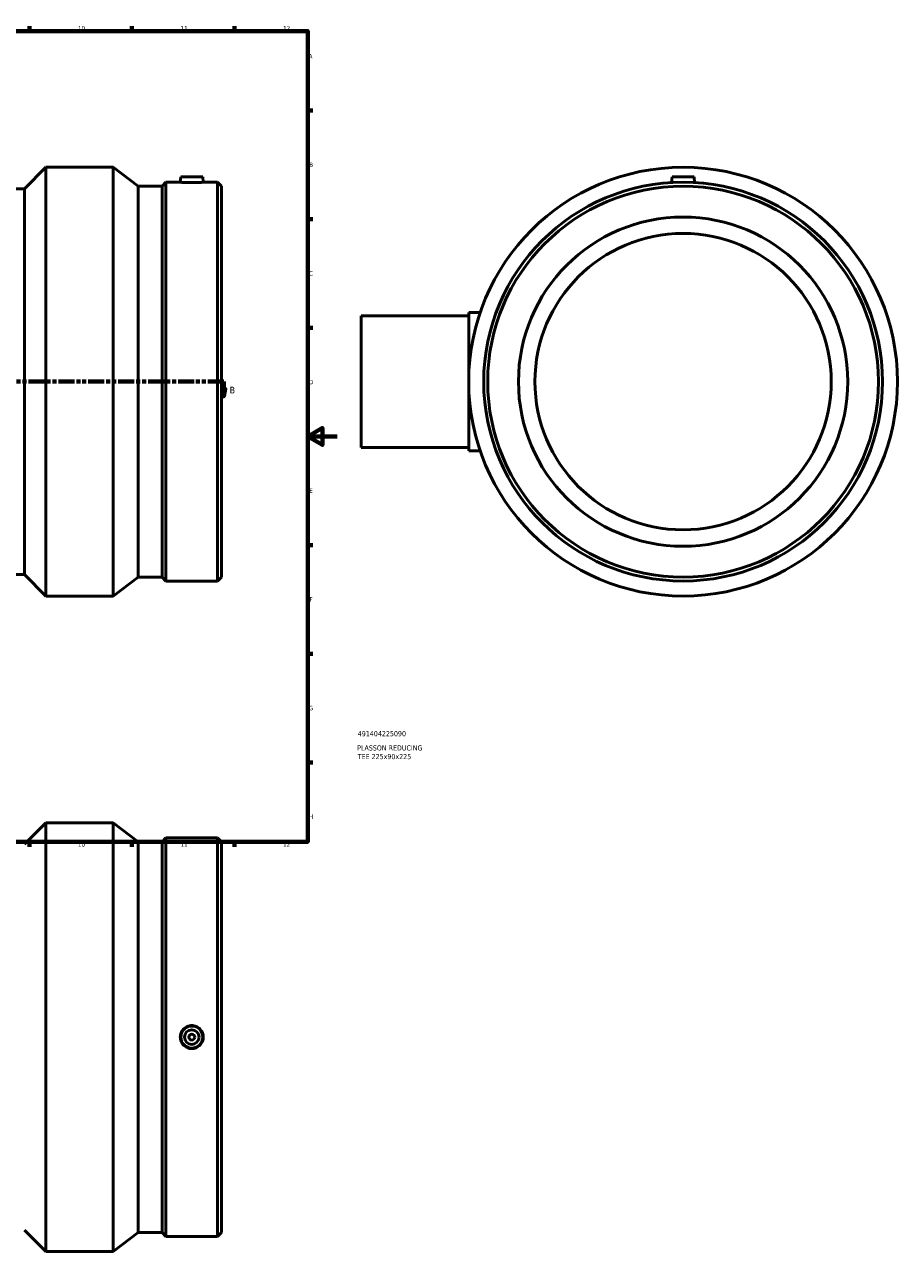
# Model space of a CAD drawing. Header units: millimetres. Extents: x -208 to 1425, y -260 to 1413.
# Tile 3 of 6: x 627 to 1224, y -260 to 578. Entities that reach past the tile are written whole.
import ezdxf

# ---------------------------------------------------------------- set-up
doc = ezdxf.new("R2010")
doc.units = ezdxf.units.MM
doc.linetypes.add('DOUBLE_DASH_CHAIN', pattern=[1.2403, 0.6614, -0.0827, 0.1654, -0.0827, 0.1654, -0.0827])
for name, color, linetype, lineweight in [('Border (ANSI)', 7, 'Continuous', 70), ('Section Line (ANSI)', 7, 'DOUBLE_DASH_CHAIN', 70), ('Title (ISO)', 7, 'Continuous', 50), ('Visible (ANSI)', 7, 'Continuous', 50)]:
    doc.layers.add(name, color=color, linetype=linetype, lineweight=lineweight)
doc.styles.add('Label Text (ANSI)', font='tahoma.ttf')
doc.styles.add('Note Text (ANSI)', font='tahoma.ttf')
doc.styles.add('Note Text (ISO)', font='tahoma.ttf')

# ---------------------------------------------------------------- blocks, each defined once
blk = doc.blocks.new('Borders Default Border')
at = {"layer": 'Border (ANSI)'}
for p, q in [((630.75, 574), (630.75, 577.45)), ((700.83, 574), (700.83, 577.45)), ((770.92, 574), (770.92, 577.45)), ((821, 519.75), (824.45, 519.75)), ((821, 445.5), (824.45, 445.5)), ((821, 371.25), (824.45, 371.25)), ((821, 222.75), (824.45, 222.75)), ((821, 148.5), (824.45, 148.5)), ((821, 74.25), (824.45, 74.25)), ((630.75, 20), (630.75, 16.55)), ((700.83, 20), (700.83, 16.55)), ((770.92, 20), (770.92, 16.55))]:
    blk.add_line(p, q, dxfattribs=at)
at = {"layer": 'Border (ANSI)', "flags": 128}
for points in [[(20, 20), (20, 574), (821, 574), (821, 20), (20, 20)], [(841, 297), (821, 297), (831, 302.77), (831, 291.23), (821, 297)]]:
    blk.add_lwpolyline(points, dxfattribs=at)
at = {"layer": 'Border (ANSI)', "attachment_point": 7, "style": 'Note Text (ANSI)'}
for s, insert, char_height in [('10', (663.96, 574.34), 3.048), ('11', (734.04, 574.4), 3.048), ('12', (804.13, 574.4), 3.048), ('A', (821.63, 555.35), 3.05), ('B', (821.99, 481.1), 3.05), ('C', (821.8, 406.8), 3.05), ('D', (821.81, 332.6), 3.05), ('E', (822.05, 258.35), 3.05), ('F', (822.14, 184.1), 3.05), ('G', (821.66, 109.79), 3.05), ('H', (821.81, 35.6), 3.05), ('10', (663.96, 16.49), 3.048), ('11', (734.04, 16.55), 3.048), ('12', (804.13, 16.55), 3.048)]:
    blk.add_mtext(s, dxfattribs=dict(at, insert=insert, char_height=char_height))
blk = doc.blocks.new('Title Blocks ISO')
at = {"layer": 'Title (ISO)', "style": 'Note Text (ISO)'}
for tag, p in [('PART_NUMBER_001', (34.13, 72.11)), ('DESCRIPTION_001', (33.74, 62.38)), ('DESCRIPTION_002', (34.09, 56.47))]:
    blk.add_attdef(tag, p, '', height=3.5, dxfattribs=at)
blk = doc.blocks.new('2dTransSection0')
at = {"layer": 'Section Line (ANSI)', "linetype": 'Continuous'}
for p, q in [((240.73, 329.43), (241.73, 324.43)), ((242.73, 329.43), (240.73, 329.43)), ((241.73, 334.43), (252.57, 334.43)), ((241.73, 334.43), (241.73, 329.43)), ((241.73, 329.43), (241.73, 324.43)), ((241.73, 324.43), (242.73, 329.43)), ((752.77, 334.43), (763.61, 334.43)), ((762.61, 329.43), (763.61, 324.43)), ((764.61, 329.43), (762.61, 329.43)), ((763.61, 334.43), (763.61, 329.43)), ((763.61, 329.43), (763.61, 324.43)), ((763.61, 324.43), (764.61, 329.43))]:
    blk.add_line(p, q, dxfattribs=at)
at = {"layer": 'Section Line (ANSI)', "linetype": 'DOUBLE_DASH_CHAIN', "ltscale": 16.48111}
blk.add_line((241.73, 334.43), (763.61, 334.43), dxfattribs=at)
at = {"layer": 'Section Line (ANSI)', "linetype": 'Continuous', "flags": 128}
for points in [[(240.73, 329.43), (241.73, 324.43), (242.73, 329.43), (240.73, 329.43)], [(762.61, 329.43), (763.61, 324.43), (764.61, 329.43), (762.61, 329.43)]]:
    blk.add_lwpolyline(points, dxfattribs=at)
at = {"layer": 'Section Line (ANSI)'}
for points in [[(240.73, 329.43), (241.73, 324.43), (242.73, 329.43), (240.73, 329.43)], [(762.61, 329.43), (763.61, 324.43), (764.61, 329.43), (762.61, 329.43)]]:
    blk.add_solid(points, dxfattribs=at)
at = {"layer": 'Section Line (ANSI)', "char_height": 4.57, "attachment_point": 7, "style": 'Label Text (ANSI)'}
for insert in [(234.99, 326.36), (767.57, 326.36)]:
    blk.add_mtext('B', dxfattribs=dict(at, insert=insert))

msp = doc.modelspace()

# ---------------------------------------------------------------- linework, layer by layer
at = {"layer": 'Visible (ANSI)'}
for p, q in [((627.416, 466.277), (642.066, 480.927)), ((642.066, 187.927), (642.066, 480.927)), ((642.066, 480.927), (687.931, 480.927)), ((687.931, 187.927), (687.931, 480.927)), ((705.098, 467.947), (687.931, 480.927)), ((721.365, 467.947), (724.089, 470.672)), ((724.089, 198.182), (724.089, 470.672)), ((724.089, 470.672), (733.869, 470.672)), ((734.198, 474.427), (733.869, 470.672)), ((749.198, 474.427), (734.198, 474.427)), ((749.198, 474.427), (749.526, 470.672)), ((749.526, 470.672), (759.306, 470.672)), ((759.306, 198.182), (759.306, 470.672)), ((762.031, 467.947), (759.306, 470.672)), ((1069.964, 474.427), (1069.615, 470.446)), ((1069.964, 474.427), (1084.964, 474.427)), ((1084.964, 474.427), (1085.312, 470.446)), ((402.646, 466.277), (627.416, 466.277)), ((627.416, 202.577), (627.416, 466.277)), ((705.098, 200.907), (705.098, 467.947)), ((705.098, 467.947), (721.365, 467.947)), ((721.365, 200.907), (721.365, 467.947)), ((762.031, 200.907), (762.031, 467.947)), ((857.464, 379.427), (857.464, 289.427)), ((857.464, 379.427), (930.964, 379.427)), ((930.964, 287.177), (930.964, 381.677)), ((930.964, 381.677), (938.793, 381.677)), ((857.464, 289.427), (930.964, 289.427)), ((930.964, 287.177), (938.793, 287.177)), ((402.646, 202.577), (627.416, 202.577)), ((627.416, 202.577), (642.066, 187.927)), ((705.098, 200.907), (687.931, 187.927)), ((705.098, 200.907), (721.365, 200.907)), ((721.365, 200.907), (724.089, 198.182)), ((724.089, 198.182), (759.306, 198.182)), ((762.031, 200.907), (759.306, 198.182)), ((642.066, 187.927), (687.931, 187.927)), ((627.416, 18.379), (642.066, 33.029)), ((642.066, -259.971), (642.066, 33.029)), ((642.066, 33.029), (687.931, 33.029)), ((687.931, -259.971), (687.931, 33.029)), ((705.098, 20.049), (687.931, 33.029)), ((705.098, -246.991), (705.098, 20.049)), ((705.098, 20.049), (721.365, 20.049)), ((721.365, 20.049), (724.089, 22.774)), ((721.365, -246.991), (721.365, 20.049)), ((724.089, -249.716), (724.089, 22.774)), ((724.089, 22.774), (759.306, 22.774)), ((759.306, -249.716), (759.306, 22.774)), ((762.031, 20.049), (759.306, 22.774)), ((762.031, -246.991), (762.031, 20.049)), ((627.416, -245.321), (642.066, -259.971)), ((705.098, -246.991), (687.931, -259.971)), ((705.098, -246.991), (721.365, -246.991)), ((721.365, -246.991), (724.089, -249.716)), ((724.089, -249.716), (759.306, -249.716)), ((762.031, -246.991), (759.306, -249.716)), ((642.066, -259.971), (687.931, -259.971))]:
    msp.add_line(p, q, dxfattribs=at)
for centre, radius in [((1077.464, 334.427), 146.5), ((1077.464, 334.427), 136.245), ((1077.464, 334.427), 133.52), ((1077.464, 334.427), 112.5), ((1077.464, 334.427), 101.25), ((741.698, -113.471), 7.5), ((741.698, -113.471), 5), ((741.698, -113.471), 2)]:
    msp.add_circle(centre, radius, dxfattribs=at)
for points, knots in [([(741.698, 470.446), (740.713, 470.446), (739.663, 470.458), (737.733, 470.501), (736.853, 470.531), (735.464, 470.588), (734.863, 470.618), (734.065, 470.661), (733.869, 470.672), (733.869, 470.672)], [0, 0, 0, 0, 0.2954182, 0.2954182, 0.5908365, 0.5908365, 0.8860843, 0.8860843, 1.1813321, 1.1813321, 1.1813321, 1.1813321]), ([(749.526, 470.672), (749.526, 470.672), (749.33, 470.661), (748.533, 470.618), (747.932, 470.588), (746.543, 470.531), (745.663, 470.501), (743.733, 470.458), (742.683, 470.446), (741.698, 470.446)], [3.5439962, 3.5439962, 3.5439962, 3.5439962, 3.839244, 3.839244, 4.1344918, 4.1344918, 4.42991, 4.42991, 4.7253282, 4.7253282, 4.7253282, 4.7253282]), ([(741.698, -121.32), (740.713, -121.32), (739.663, -121.122), (737.733, -120.319), (736.853, -119.714), (735.464, -118.32), (734.863, -117.437), (734.065, -115.505), (733.869, -114.455), (733.869, -112.487), (734.065, -111.437), (734.863, -109.505), (735.464, -108.623), (736.853, -107.228), (737.733, -106.623), (739.663, -105.821), (740.713, -105.623), (742.683, -105.623), (743.733, -105.821), (745.663, -106.623), (746.543, -107.228), (747.932, -108.623), (748.533, -109.505), (749.33, -111.437), (749.526, -112.487), (749.526, -114.455), (749.33, -115.505), (748.533, -117.437), (747.932, -118.32), (746.543, -119.714), (745.663, -120.319), (743.733, -121.122), (742.683, -121.32), (741.698, -121.32)], [0, 0, 0, 0, 0.2954182, 0.2954182, 0.5908365, 0.5908365, 0.8860843, 0.8860843, 1.1813321, 1.1813321, 1.4765799, 1.4765799, 1.7718277, 1.7718277, 2.0672459, 2.0672459, 2.3626641, 2.3626641, 2.6580823, 2.6580823, 2.9535006, 2.9535006, 3.2487484, 3.2487484, 3.5439962, 3.5439962, 3.839244, 3.839244, 4.1344918, 4.1344918, 4.42991, 4.42991, 4.7253282, 4.7253282, 4.7253282, 4.7253282])]:
    msp.add_open_spline(points, degree=3, knots=knots, dxfattribs=at)

# ---------------------------------------------------------------- block references
msp.add_blockref('Borders Default Border', (0, 0))
msp.add_blockref('Title Blocks ISO', (821, 20)).add_auto_attribs({'PART_NUMBER_001': '491404225090', 'DESCRIPTION_001': 'PLASSON REDUCING', 'DESCRIPTION_002': 'TEE 225x90x225'})
at = {"layer": 'Section Line (ANSI)'}
msp.add_blockref('2dTransSection0', (0, 0), dxfattribs=at)

doc.saveas('drawing.dxf')
